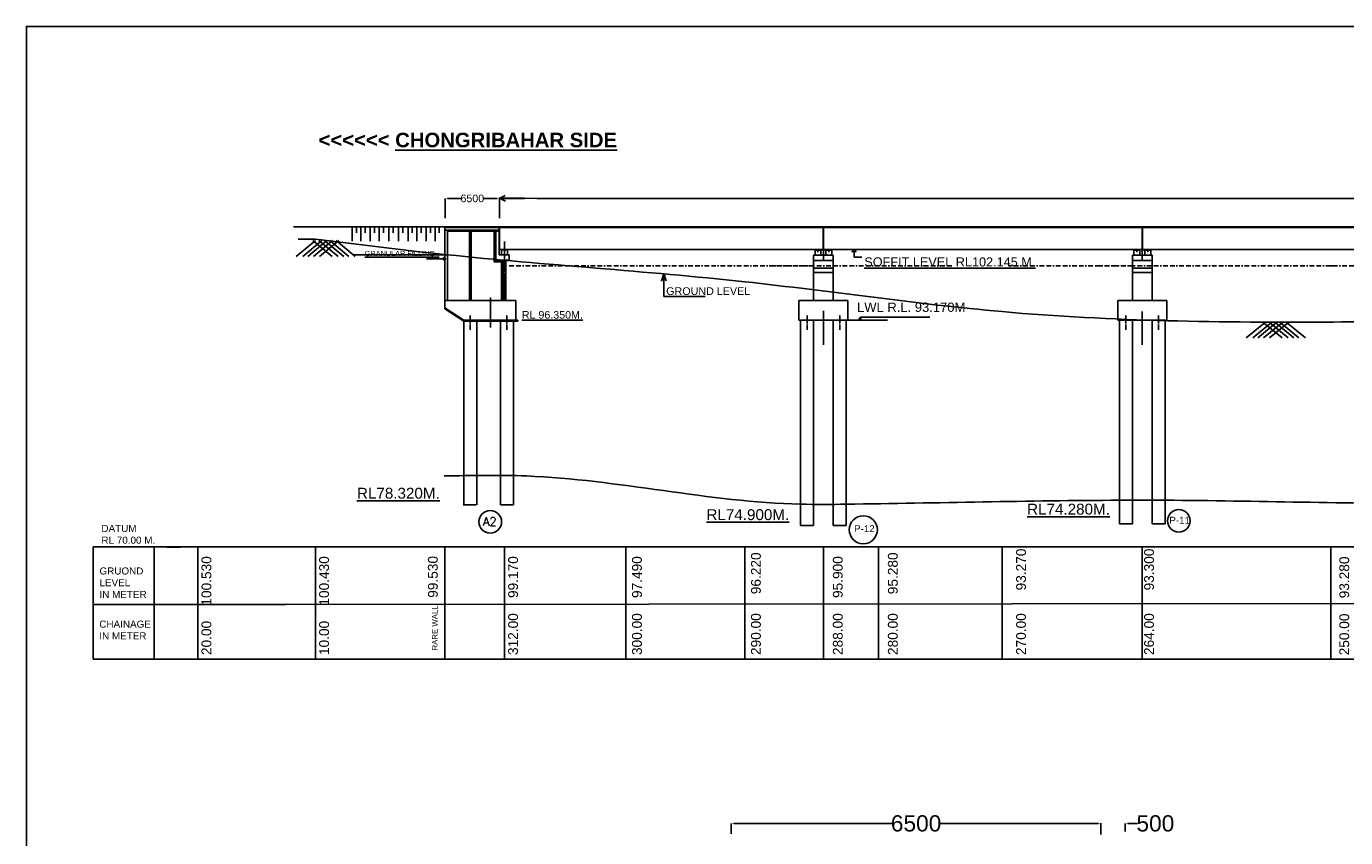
# Model space of a CAD drawing. Extents: x 589750 to 1723939, y 312647 to 923764.
# Tile 4 of 17: x 589750 to 873471, y 749232 to 923764. Entities that reach past the tile are written whole.
import ezdxf

# ---------------------------------------------------------------- set-up
doc = ezdxf.new("R2010")
doc.units = ezdxf.units.MI
doc.header["$MEASUREMENT"] = 0
doc.linetypes.add('BORDER2', pattern=[0.875, 0.25, -0.125, 0.25, -0.125, 0, -0.125])
doc.linetypes.add('CENTER2', pattern=[1.125, 0.75, -0.125, 0.125, -0.125])
doc.layers.add('CEN', color=1, linetype='Continuous', lineweight=9)
doc.layers.add('STR', color=7, linetype='Continuous', lineweight=25)
doc.layers.add('GROUND_LVL', color=114, linetype='Continuous')
doc.layers.add('TEXT', color=3, linetype='Continuous')
doc.styles.add('ROMANT', font='romant.shx')
doc.styles.get("Standard").update_dxf_attribs({"font": 'arial.ttf', "height": 500})
doc.dimstyles.get("Standard").update_dxf_attribs({"dimscale": 0.507, "dimtxt": 500, "dimasz": 1000, "dimexe": 50, "dimexo": 25, "dimgap": 0.09, "dimtad": 0, "dimtoh": 1, "dimdec": 0, "dimzin": 0, "dimdsep": 46, "dimtxsty": 'Standard', "dimcen": 0.09, "dimclrd": 256, "dimclre": 256, "dimadec": 0, "dimazin": 0, "dimtfac": 1, "dimtdec": 0, "dimtix": 1, "dimtofl": 0, "dimtmove": 0, "dimatfit": 0, "dimfxl": 50, "dimtolj": 1, "dimtzin": 0, "dimlwd": -1, "dimlwe": -1, "dimarcsym": 0})

# ---------------------------------------------------------------- blocks, each defined once
blk = doc.blocks.new('*D126')
at = {"ltscale": 0.5, "transparency": 16777216}
for p, q in [((679802, 882516), (679802, 886768)), ((680309, 886743), (683206, 886743)), ((690999, 886743), (688101, 886743)), ((691506, 882487), (691506, 886768))]:
    blk.add_line(p, q, dxfattribs=at)
for points in [[(680309, 886827), (680309, 886658), (679802, 886743)], [(690999, 886827), (690999, 886658), (691506, 886743)]]:
    blk.add_solid(points, dxfattribs=at)
at = {"layer": 'Defpoints', "color": 0, "ltscale": 0.5, "transparency": 16777216}
for p in [(691506, 886743), (679802, 882504), (691506, 882474)]:
    blk.add_point(p, dxfattribs=at)
at = {"color": 0, "ltscale": 0.5, "transparency": 16777216, "insert": (685654, 886743), "char_height": 500, "attachment_point": 5}
blk.add_mtext('\\A1;{\\H3.276x;6500}', dxfattribs=at)
blk = doc.blocks.new('*D137')
at = {"ltscale": 0.5, "transparency": 16777216}
for p, q in [((741358, 750053), (741358, 752304)), ((741865, 752279), (775875, 752279)), ((820323, 752279), (786313, 752279)), ((820830, 752320), (820830, 752254))]:
    blk.add_line(p, q, dxfattribs=at)
for points in [[(741865, 752364), (741865, 752195), (741358, 752279)], [(820323, 752364), (820323, 752195), (820830, 752279)]]:
    blk.add_solid(points, dxfattribs=at)
at = {"layer": 'Defpoints', "color": 0, "ltscale": 0.5, "transparency": 16777216}
for p in [(741358, 752279), (820830, 752332), (741358, 750040)]:
    blk.add_point(p, dxfattribs=at)
at = {"color": 0, "ltscale": 0.5, "transparency": 16777216, "insert": (781094, 752279), "char_height": 500, "attachment_point": 5}
blk.add_mtext('\\A1;{\\H6.986x;6500}', dxfattribs=at)
blk = doc.blocks.new('*D138')
at = {"ltscale": 0.5, "transparency": 16777216}
for p, q in [((820323, 752279), (819816, 752279)), ((820830, 749894), (820830, 752304)), ((826096, 750554), (826096, 752304)), ((826603, 752279), (828706, 752279))]:
    blk.add_line(p, q, dxfattribs=at)
for points in [[(820323, 752364), (820323, 752195), (820830, 752279)], [(826603, 752364), (826603, 752195), (826096, 752279)]]:
    blk.add_solid(points, dxfattribs=at)
at = {"layer": 'Defpoints', "color": 0, "ltscale": 0.5, "transparency": 16777216}
for p in [(826096, 752279), (820830, 749881), (826096, 750541)]:
    blk.add_point(p, dxfattribs=at)
at = {"color": 0, "ltscale": 0.5, "transparency": 16777216, "insert": (832559, 752279), "char_height": 500, "attachment_point": 5}
blk.add_mtext('\\A1;{\\H6.986x;500}', dxfattribs=at)

msp = doc.modelspace()

# ---------------------------------------------------------------- hatches: boundary and pattern name
at = {"ltscale": 10}
h = msp.add_hatch(dxfattribs=at)
h.set_pattern_fill('GRAVEL', color=3, scale=1200, style=0)
h.set_pattern_definition([(228.0128, (864, 1200), (-9599.9978786, -10800.00161), [161.4432, -15982.9056]), (184.9697, (756, 1080), (14400.0012618, 1199.9895684), [277.0416, -27427.11]), (132.5104, (480, 1056), (11999.988862, -13200.0104086), [195.3456, -19339.2384]), (267.2737, (12, 756), (1199.9952213, 24000.000354), [252.2856, -24976.2696]), (292.8337, (0, 504), (-6000.0118865, 14399.995694), [247.386, -24491.2476]), (357.2737, (96, 276), (-24000.000354, 1199.9952213), [252.2856, -24976.2696]), (37.6942, (348, 264), (-15600.0088147, -11999.9884862), [333.6348, -33029.8188]), (72.2553, (612, 468), (8400.0129152, 26399.9954775), [314.9856, -31183.5852]), (121.4296, (708, 768), (-9600.009881, 15599.9940438), [253.14, -25060.8876]), (175.2364, (576, 984), (13200.001136, -1199.989839), [288.9984, -14160.9156]), (222.3974, (288, 1008), (-14400.0088213, -13199.9904984), [373.7376, -37000.05]), (138.8141, (1200, 744), (-8400.003536, 7199.996776), [127.5612, -12628.6128]), (171.4692, (1104, 828), (15599.9979418, -2400.009492), [242.6844, -24025.8132]), (225, (864, 864), (-1e-13, -1200.0004), [169.7052, -1527.3504]), (203.1986, (780, 1008), (5999.999677, 2400.00159), [91.3896, -9047.538]), (291.8014, (696, 972), (-1199.999893, 3600.000328), [129.2436, -6332.9544]), (30.9638, (744, 852), (3599.997627, 2400.00298), [209.9148, -6787.2276]), (161.5651, (924, 960), (2400.00052, -1199.99808), [151.7892, -3642.9444]), (16.3895, (0, 972), (12000.002638, 3599.9912518), [212.64, -21051.414]), (70.3462, (204, 1032), (-4799.994297, -13200.002563), [178.3932, -17660.8896]), (293.1986, (924, 1200), (-2400.00159, 5999.999677), [182.778, -8956.1496]), (343.6105, (996, 1032), (-12000.002638, 3599.9912518), [212.64, -21051.414]), (339.444, (0, 228), (-6000.002213, 2399.995196), [205.056, -10047.7488]), (294.7751, (192, 156), (-5999.990627, 13200.004106), [171.8136, -17009.5716]), (66.8014, (936, 0), (2400.00159, 5999.999677), [182.778, -8956.1496]), (17.354, (1008, 168), (-15600.002423, -4799.9934027), [201.1572, -19914.5088]), (69.444, (348, 0), (-2399.995196, -6000.002213), [102.528, -10150.2768]), (101.3099, (864, 0), (-1199.99716, 4800.000903), [61.188, -6057.6348]), (165.9638, (852, 60), (3600.000655, -1199.99767), [247.386, -4700.34]), (186.009, (612, 120), (11999.999701, 1199.999181), [229.26, -22696.7076]), (303.6901, (744, 744), (-1200.0016, 2399.99947), [173.0664, -4153.5948]), (353.1572, (840, 600), (20399.9992386, -2400.0095975), [302.1528, -29913.0756]), (60.9454, (1140, 564), (-4800.000033, -8400.000461), [123.5472, -12231.2088]), (90, (1200, 672), (-1200, 1200), [72, -1128]), (120.2564, (588, 156), (4799.993864, -8400.002947), [166.7088, -16504.224]), (48.0128, (504, 300), (9599.9978786, 10800.00161), [322.8864, -15821.4624]), (0, (720, 540), (1200, 1200), [312, -888]), (325.3048, (1032, 540), (-11999.993111, 8400.0103315), [189.7368, -18783.9288]), (254.0546, (1188, 432), (-1199.999867, -4800.000152), [174.7224, -8561.4096]), (207.646, (1140, 264), (-22799.9949686, -12000.0092558), [284.478, -28163.3688]), (175.4261, (888, 132), (-15600.00067, 1199.9937614), [300.9588, -29794.8888])])
edge = h.paths.add_edge_path()
edge.add_line((690723.3, 878450.1), (690723.3, 879702.5))
edge.add_line((690723.3, 879702.5), (690344.6, 879702.5))
edge.add_line((690344.6, 879702.5), (690344.6, 873340))
edge.add_line((692302.8, 873271.2), (692302.8, 873454.7))
edge.add_line((692302.8, 873454.7), (690723.3, 873454.7))
edge.add_line((690723.3, 873454.7), (690723.3, 878450.1))
edge = h.paths.add_edge_path()
edge.add_spline(control_points=[(692302.8, 873271.2), (691650.2, 873296.4), (690997.4, 873319.3), (690344.6, 873340)], knot_values=[24856.46925409, 24856.46925409, 24856.46925409, 24856.46925409, 26164.18101862, 26164.18101862, 26164.18101862, 26164.18101862], degree=3, periodic=0)
edge.add_line((690344.6, 873340), (690344.6, 873136.4))
edge.add_line((690344.6, 873136.4), (691906.1, 873136.4))
edge.add_line((691906.1, 873136.4), (691906.1, 864771.5))
edge.add_line((691906.1, 864771.5), (692302.8, 864771.5))
edge.add_line((692302.8, 864771.5), (692302.8, 873271.2))
at = {"ltscale": 0.5}
h = msp.add_hatch(color=0, dxfattribs=at)
h.paths.add_polyline_path([(759998.4, 875723.3), (759998.4, 875632), (760375.2, 875632), (760375.2, 875723.3)])
h.paths.add_polyline_path([(759626.4, 875723.3), (759626.4, 875632), (759998.4, 875632), (759998.4, 875723.3)])
h = msp.add_hatch(color=0, dxfattribs=at)
h.paths.add_polyline_path([(761968.9, 875723.3), (761968.9, 875632), (762340.8, 875632), (762340.8, 875723.3)])
h.paths.add_polyline_path([(762717.7, 875632), (762717.7, 875723.3), (762340.8, 875723.3), (762340.8, 875632)])
h = msp.add_hatch(color=0, dxfattribs=at)
h.paths.add_polyline_path([(828571.4, 875724.7), (828571.4, 875633.4), (828948.3, 875633.4), (828948.3, 875724.7)])
h.paths.add_polyline_path([(828199.5, 875724.7), (828199.5, 875633.4), (828571.4, 875633.4), (828571.4, 875724.7)])
h = msp.add_hatch(color=0, dxfattribs=at)
h.paths.add_polyline_path([(830542, 875724.7), (830542, 875633.4), (830913.9, 875633.4), (830913.9, 875724.7)])
h.paths.add_polyline_path([(831290.8, 875633.4), (831290.8, 875724.7), (830913.9, 875724.7), (830913.9, 875633.4)])

# ---------------------------------------------------------------- linework, layer by layer
at = {"color": 0, "ltscale": 0.5}
for p, q in [((691459.7, 886758.6), (692738.8, 887380.8)), ((691505.6, 886781), (692784.7, 886188.7)), ((710598.3, 886764.9), (691505.6, 886781)), ((696906.3, 886776.4), (691505.6, 886781)), ((696906.3, 886767.7), (691533.6, 886768)), ((1055389, 886764.1), (699552.3, 886767.5)), ((679725.3, 880650.2), (659846.6, 880650.2)), ((659846.6, 880650.2), (659846.6, 877551.6)), ((660746.6, 880650.2), (660746.6, 879350.1)), ((661696.8, 880650.2), (661696.8, 877551.6)), ((662596.8, 880650.2), (662596.8, 879350.1)), ((663697.1, 880650.2), (663697.1, 877551.6)), ((664597.1, 880650.2), (664597.1, 879350.1)), ((665647.8, 880650.2), (665647.8, 877551.6)), ((666547.8, 880650.2), (666547.8, 879350.1)), ((667698.3, 880650.2), (667698.3, 877551.6)), ((668598.3, 880650.2), (668598.3, 879350.1)), ((669785.9, 880650.2), (669785.9, 877551.6)), ((670685.9, 880650.2), (670685.9, 879350.1)), ((671849.6, 880650.2), (671849.6, 877551.6)), ((672749.6, 880650.2), (672749.6, 879350.1)), ((673750.1, 880650.2), (673750.1, 877551.6)), ((674650.1, 880650.2), (674650.1, 879350.1)), ((675750.3, 880650.2), (675750.3, 877551.6)), ((676650.3, 880650.2), (676650.3, 879350.1)), ((677650.8, 880650.2), (677650.8, 877551.6)), ((678550.8, 880650.2), (678550.8, 879350.1)), ((679725.3, 880650.2), (691425.3, 880650.2)), ((691425.3, 880650.2), (679725.3, 880650.2)), ((679725.3, 880650.2), (680907.3, 880650.2)), ((679725.3, 880650.2), (680907.3, 880650.2)), ((679725.3, 880650.2), (685575.3, 880650.2)), ((679725.3, 880650.2), (695908, 880650.2)), ((680907.3, 880650.2), (679725.3, 880650.2)), ((680907.3, 880474.7), (679752.3, 880474.7)), ((679752.3, 879889.7), (691425.3, 879889.7)), ((691425.3, 880474.7), (680310.3, 880474.7)), ((680310.3, 879702.5), (685014.3, 879702.5)), ((680310.3, 879702.5), (680310.3, 864771.5)), ((680576.5, 879889.7), (680907.3, 879889.7)), ((680786, 879702.5), (680907.3, 879702.5)), ((685381.1, 879702.5), (691425.3, 879702.5)), ((691425.3, 878082.1), (691425.3, 880650.2)), ((691472.1, 880650.2), (691472.1, 878082.1)), ((691472.1, 880650.2), (692595.3, 880650.2)), ((691472.1, 880650.2), (705281.6, 880650.2)), ((695908, 880649.7), (691472.1, 880649.7)), ((711147.3, 880649.7), (691472.1, 880649.7)), ((711147.3, 880649.7), (691472.1, 880649.7)), ((691472.1, 880473.5), (695908, 880473.5)), ((691472.1, 880473.5), (761121.6, 880473.5)), ((691472.1, 880473.5), (761121.6, 880473.5)), ((699552.3, 880650.2), (705281.6, 880650.2)), ((703969.8, 880649.7), (699552.3, 880649.7)), ((761168.4, 880649.7), (699552.3, 880649.7)), ((699552.3, 880473.5), (761121.6, 880473.5)), ((699552.3, 880473.5), (703969.8, 880473.5)), ((1585168, 880649.7), (711147.3, 880649.7)), ((1585168, 880649.7), (749494.8, 880649.7)), ((749494.8, 880473.5), (829694.6, 880473.5)), ((761121.6, 880578.8), (761121.6, 875723.3)), ((761215.2, 880578.8), (761215.2, 875723.3)), ((800985.9, 880473.5), (829694.6, 880473.5)), ((829741.4, 880649.7), (820386.3, 880649.7)), ((1585168, 880649.7), (820386.3, 880649.7)), ((820386.3, 880473.5), (898267.6, 880473.5)), ((820386.3, 880473.5), (829694.6, 880473.5)), ((829694.6, 880580.2), (829694.6, 875724.7)), ((829788.2, 880580.2), (829788.2, 875724.7)), ((680310.3, 877209.7), (680310.3, 877022.5)), ((690344.6, 878258.9), (690344.6, 873136.4)), ((690723.3, 878082.1), (690723.3, 878450.1)), ((690723.3, 874624.7), (690723.3, 878082.1)), ((691425.3, 874624.7), (691425.3, 878082.1)), ((691425.3, 877970.2), (691425.3, 877794.7)), ((691472.1, 878082.1), (691472.1, 875794.7)), ((761168.4, 879206.3), (761168.4, 873615.4)), ((829741.4, 879207.8), (829741.4, 873616.9)), ((679982.6, 873744.6), (679336.1, 874017.6)), ((690723.3, 873454.7), (690723.3, 874624.7)), ((693297.3, 874624.7), (691425.3, 874624.7)), ((691893.3, 875794.7), (691472.1, 875794.7)), ((691893.3, 875794.7), (692829.3, 875794.7)), ((691951.8, 874624.7), (691951.8, 875703.5)), ((691951.8, 875703.5), (693238.8, 875703.5)), ((692162.4, 875703.5), (692162.4, 875794.7)), ((692595.3, 875794.7), (695702, 875794.7)), ((692595.3, 874624.7), (693589.8, 874624.7)), ((693250.5, 875794.7), (692829.3, 875794.7)), ((693028.2, 875794.7), (693028.2, 875703.5)), ((693238.8, 874624.7), (693238.8, 875703.5)), ((694385.4, 875794.7), (693250.5, 875794.7)), ((693589.8, 874624.7), (693589.8, 873454.7)), ((694385.4, 875794.7), (695908, 875794.7)), ((695908, 875794.7), (696906.3, 875794.7)), ((699331.1, 875794.7), (703969.8, 875794.7)), ((699552.3, 875794.7), (702946.8, 875794.7)), ((711147.3, 875794.7), (715636.1, 875794.7)), ((749494.8, 875794.7), (775500.3, 875794.7)), ((759062.4, 874553.3), (759062.4, 873383.3)), ((759062.4, 874553.3), (761168.4, 874553.3)), ((759354.9, 874553.3), (759354.9, 875632)), ((759354.9, 875632), (760641.9, 875632)), ((760641.9, 874553.3), (759354.9, 874553.3)), ((760375.2, 875723.3), (759626.4, 875723.3)), ((759626.4, 875723.3), (759626.4, 875632)), ((759998.4, 875172), (759998.4, 875790.7)), ((761168.4, 874553.3), (759998.4, 874553.3)), ((760641.9, 874553.3), (759998.4, 874553.3)), ((760375.2, 875632), (760375.2, 875723.3)), ((761121.6, 875723.3), (760375.2, 875723.3)), ((760585.8, 875632), (760375.2, 875632)), ((760641.9, 875632), (760641.9, 874553.3)), ((761636.4, 875723.3), (761215.2, 875723.3)), ((761636.4, 875723.3), (762572.4, 875723.3)), ((761697.3, 874553.3), (761697.3, 875632)), ((761697.3, 875632), (762984.3, 875632)), ((761697.3, 875632), (762984.3, 875632)), ((762984.3, 874553.3), (761697.3, 874553.3)), ((762717.7, 875723.3), (761968.9, 875723.3)), ((761968.9, 875723.3), (761968.9, 875632)), ((762340.8, 875172), (762340.8, 875790.7)), ((762984.3, 874553.3), (762340.8, 874553.3)), ((762717.7, 875632), (762717.7, 875723.3)), ((762984.3, 875632), (762984.3, 874553.3)), ((763274.4, 874553.3), (763274.4, 873383.3)), ((767791.8, 875794.7), (767278.1, 875215.4)), ((767791.8, 875794.7), (767791.8, 874137.4)), ((767791.8, 875794.7), (768175.1, 875163.6)), ((767791.8, 874161.9), (767791.8, 874108.1)), ((769071.3, 874108.1), (767791.8, 874108.1)), ((769421.6, 874108.1), (769071.3, 874108.1)), ((800985.9, 875794.7), (829694.6, 875794.7)), ((820386.3, 875794.7), (845205.1, 875794.7)), ((827635.4, 874554.7), (827635.4, 873384.7)), ((827635.4, 874554.7), (829741.4, 874554.7)), ((827927.9, 874554.7), (827927.9, 875633.4)), ((827927.9, 875633.4), (829214.9, 875633.4)), ((829214.9, 874554.7), (827927.9, 874554.7)), ((828199.5, 875724.7), (828199.5, 875633.4)), ((828571.4, 875173.4), (828571.4, 875792.1)), ((829741.4, 874554.7), (828571.4, 874554.7)), ((829214.9, 874554.7), (828571.4, 874554.7)), ((828948.3, 875633.4), (828948.3, 875724.7)), ((829158.9, 875633.4), (828948.3, 875633.4)), ((829214.9, 875633.4), (829214.9, 874554.7)), ((830209.4, 875724.7), (829788.2, 875724.7)), ((830270.4, 874554.7), (830270.4, 875633.4)), ((830270.4, 875633.4), (831557.4, 875633.4)), ((830270.4, 875633.4), (831557.4, 875633.4)), ((831557.4, 874554.7), (830270.4, 874554.7)), ((830542, 875724.7), (830542, 875633.4)), ((830913.9, 875173.4), (830913.9, 875792.1)), ((831557.4, 874554.7), (830913.9, 874554.7)), ((831290.8, 875633.4), (831290.8, 875724.7)), ((831557.4, 875633.4), (831557.4, 874554.7)), ((831847.4, 874554.7), (831847.4, 873384.7)), ((679982.6, 873744.6), (675769.8, 873744.6)), ((679982.6, 873744.6), (679357.8, 873491.1)), ((690344.6, 873136.4), (691906.1, 873136.4)), ((692302.8, 873454.7), (690723.3, 873454.7)), ((691906.1, 873136.4), (691906.1, 864771.5)), ((692302.8, 864771.5), (692302.8, 873454.7)), ((693589.8, 873454.7), (692887.8, 873454.7)), ((692887.8, 864771.5), (692887.8, 873454.7)), ((759062.4, 873383.3), (763274.4, 873383.3)), ((759062.4, 871745.3), (759062.4, 873383.3)), ((759062.4, 870531.6), (759062.4, 872182.2)), ((763274.4, 871745.3), (759062.4, 871745.3)), ((759062.4, 871745.3), (759062.4, 870809.3)), ((759062.4, 870166.5), (759062.4, 871745.3)), ((763274.4, 873383.3), (763274.4, 871745.3)), ((763274.4, 872182.2), (763274.4, 870531.6)), ((763274.4, 870809.3), (763274.4, 871745.3)), ((763274.4, 871745.3), (763274.4, 870166.5)), ((827635.4, 873384.7), (831847.4, 873384.7)), ((827635.4, 871746.7), (827635.4, 873384.7)), ((831847.4, 871746.7), (827635.4, 871746.7)), ((827635.4, 871746.7), (827635.4, 870810.7)), ((831847.4, 873384.7), (831847.4, 871746.7)), ((831847.4, 870810.7), (831847.4, 871746.7)), ((759062.4, 870809.3), (763274.4, 870809.3)), ((759062.4, 870531.6), (759062.4, 870809.3)), ((759062.4, 864771.5), (759062.4, 870809.3)), ((763274.4, 870809.3), (763274.4, 870531.6)), ((763274.4, 870809.3), (763274.4, 864771.5)), ((827635.4, 870810.7), (831847.4, 870810.7)), ((827635.4, 864771.5), (827635.4, 870810.7)), ((827635.4, 870658.4), (827635.4, 870810.7)), ((827635.4, 870170.5), (827635.4, 870810.7)), ((827635.4, 870170.5), (827635.4, 870810.7)), ((831847.4, 870810.7), (831847.4, 870658.4)), ((831847.4, 870810.7), (831847.4, 870170.5)), ((831847.4, 870810.7), (831847.4, 864771.5)), ((831847.4, 870810.7), (831847.4, 870170.5)), ((680310.3, 865559.6), (680310.3, 864724.2)), ((692887.8, 864771.5), (692887.8, 865559.6)), ((766433.4, 864771.5), (755903.4, 864771.5)), ((755903.4, 864771.5), (755903.4, 860559.5)), ((759062.4, 864771.5), (759062.4, 865213.1)), ((759062.4, 864771.5), (759062.4, 865177.4)), ((761168.4, 855257.1), (761168.4, 862566.5)), ((763274.4, 865213.1), (763274.4, 864771.5)), ((763274.4, 865177.4), (763274.4, 864771.5)), ((766433.4, 860559.5), (766433.4, 864771.5)), ((835006.4, 864771.5), (824476.4, 864771.5)), ((824476.4, 864771.5), (824476.4, 860559.5)), ((827635.4, 864771.5), (827635.4, 865095.1)), ((831847.4, 865095.1), (831847.4, 864771.5)), ((835006.4, 860559.5), (835006.4, 864771.5)), ((683801.6, 860372.3), (683801.6, 820812.2)), ((686609.6, 860372.3), (686609.6, 820812.2)), ((688761.3, 860372.3), (695431.8, 860372.3)), ((691042.8, 860559.5), (689287.8, 860559.5)), ((695431.8, 860559.5), (689287.8, 860559.5)), ((691699.1, 860372.3), (691699.1, 820812.2)), ((694507.1, 860372.3), (694507.1, 820812.2)), ((755903.4, 860559.5), (766433.4, 860559.5)), ((756254.4, 860559.5), (756254.4, 816372)), ((759062.4, 855257.1), (759062.4, 860559.5)), ((763274.4, 860559.5), (763274.4, 855257.1)), ((766082.4, 860559.5), (766082.4, 816372)), ((769048.8, 860559.5), (768858.1, 861024.5)), ((769048.8, 860559.5), (769048.8, 861169.1)), ((769048.8, 861169.1), (784078.1, 861169.1)), ((769048.8, 860559.5), (769257.1, 860977.1)), ((824476.4, 860559.5), (835006.4, 860559.5)), ((824827.4, 860559.5), (824827.4, 816716.5)), ((827635.4, 855257.1), (827635.4, 860559.5)), ((827635.4, 860559.5), (827635.4, 816716.5)), ((829741.4, 855257.1), (829741.4, 862388)), ((831847.4, 860559.5), (831847.4, 855257.1)), ((831847.4, 860559.5), (831847.4, 816716.5)), ((834655.4, 860559.5), (834655.4, 816716.5)), ((759062.4, 855984.8), (759062.4, 857552.6)), ((763274.4, 857552.6), (763274.4, 855984.8)), ((827635.4, 855984.8), (827635.4, 857552.6)), ((831847.4, 857552.6), (831847.4, 855984.8)), ((622860, 811763), (604120.5, 811763)), ((604120.5, 787658.6), (604120.5, 811763)), ((617220.6, 811763), (617220.6, 787658.6)), ((617220.6, 811763), (617220.6, 787658.6)), ((622860, 811746), (619924.5, 811746)), ((645453.4, 811763), (622860, 811763)), ((626637.6, 787658.1), (626637.6, 811763.7)), ((645453.4, 811763), (956577.9, 811767.6)), ((651944.9, 787658.4), (651944.9, 811764)), ((675729.2, 811762.7), (724869.2, 811764.2)), ((699129.2, 811762.7), (689769.2, 811763.6)), ((690811.9, 811763.2), (714211.9, 811764)), ((692595.3, 787658.4), (692595.3, 811764)), ((699129.2, 811762.7), (699129.2, 811762.7)), ((699129.2, 811762.7), (699129.2, 811762.7)), ((714211.9, 811763.9), (737611.9, 811764.4)), ((718662.4, 787658.1), (718662.4, 811764.1)), ((737611.9, 811764.4), (761011.9, 811764.7)), ((744244, 787658.1), (744244, 811764.1)), ((761168.4, 787657.8), (761168.4, 811764.5)), ((773002.5, 787657.8), (773002.5, 811764.5)), ((799573, 787658.4), (799573, 811765.8)), ((829741.4, 811766.4), (829741.4, 787658.4)), ((873331.9, 811766.4), (854611.9, 811766.1)), ((870311.5, 811766.1), (870311.5, 787658.4)), ((604120.5, 799358.6), (617220.6, 799372.2)), ((622860, 799372.2), (617220.6, 799372.2)), ((645453.4, 799389.2), (622860, 799389.2)), ((645453.4, 799389.2), (966663.9, 799723.5)), ((604120.5, 787658.6), (617220.6, 787658.6)), ((622860, 787646.4), (604120.5, 787658.6)), ((628544.9, 787658.4), (622860, 787658.4)), ((651944.9, 787658.4), (628544.9, 787658.4)), ((645453.4, 787658.4), (956529.2, 787658.4)), ((675344.9, 787658.4), (651944.9, 787658.4)), ((674606, 787658.4), (651944.9, 787658.4)), ((761011.9, 787658.4), (786179.1, 787658.4)), ((786179.1, 787658.4), (773595.5, 787658.4)), ((786179.1, 787658.4), (807811.9, 787658.4)), ((831211.9, 787658.4), (807811.9, 787658.4)), ((854611.9, 787658.4), (831211.9, 787658.4)), ((873331.9, 787658.4), (877283.5, 787658.4))]:
    msp.add_line(p, q, dxfattribs=at)
at = {"color": 14, "ltscale": 10}
for p, q in [((659846.6, 880650.2), (647210.5, 880650.2)), ((651944.9, 877979.7), (648177.5, 877979.7)), ((680150.6, 874644.3), (660042.5, 874644.3)), ((692329.8, 864771.5), (692595.3, 864771.5))]:
    msp.add_line(p, q, dxfattribs=at)
at = {"color": 0, "ltscale": 10}
for p, q in [((679752.3, 864771.5), (679752.3, 880650.2)), ((680310.3, 879702.5), (680310.3, 879889.7)), ((685014.3, 864771.5), (685014.3, 879889.7)), ((685381.1, 879889.7), (685381.1, 864771.5)), ((689404.8, 879702.5), (689746.1, 879702.5)), ((690344.6, 873136.4), (690344.6, 879702.5)), ((690723.3, 878450.1), (690723.3, 879702.5)), ((705281.6, 880650.2), (761168.4, 880645.5)), ((690723.3, 878450.1), (690723.3, 873454.7)), ((680150.6, 874644.3), (680153.4, 874643.6)), ((761121.6, 875794.7), (692595.3, 875794.7)), ((761168.4, 875794.7), (699552.3, 875794.7)), ((703969.8, 875794.7), (711147.3, 875794.7)), ((829694.6, 875794.7), (761168.4, 875794.7)), ((829741.4, 875794.7), (820386.3, 875794.7)), ((829741.4, 875794.7), (845205.1, 875794.7)), ((898267.6, 875794.7), (829741.4, 875794.7)), ((829741.4, 875794.7), (898267.6, 875794.7)), ((898267.6, 875794.7), (829741.4, 875794.7)), ((691906.1, 873136.4), (690344.6, 873136.4)), ((690723.3, 873454.7), (692302.8, 873454.7)), ((679752.3, 865584.5), (679752.3, 864771.5)), ((685014.3, 864771.5), (685014.3, 865559.6)), ((685381.1, 865559.6), (685381.1, 864771.5)), ((689547.3, 865425.5), (689547.3, 858989)), ((683801.6, 860559.5), (679725.3, 863209.8)), ((695045.6, 864771.5), (679752.3, 864771.5)), ((679752.3, 863016.5), (679752.3, 864771.5)), ((679752.3, 863016.5), (683801.6, 860372.3)), ((692329.8, 864771.5), (691933.1, 864771.5)), ((695045.6, 864771.5), (695045.6, 860559.5)), ((688761.3, 860559.5), (683801.6, 860559.5)), ((683801.6, 860372.3), (683801.6, 860559.5)), ((683801.6, 828963.4), (683801.6, 860372.3)), ((688761.3, 860372.3), (683801.6, 860372.3)), ((689287.8, 860559.5), (688761.3, 860559.5)), ((695045.6, 860372.3), (695045.6, 860228.8)), ((695431.8, 860559.5), (695431.8, 860372.3)), ((766433.4, 860559.5), (774958.8, 860559.5)), ((756254.4, 835098), (756254.4, 839706)), ((834655.4, 826630.9), (834655.4, 831238.9)), ((686479.8, 820812.2), (683671.8, 820812.2)), ((694507.1, 820812.2), (691699.1, 820812.2)), ((827635.4, 816716.5), (824827.4, 816716.5)), ((834655.4, 816716.5), (831847.4, 816716.5)), ((855237.6, 811766.1), (826662.6, 811766.1)), ((883812.6, 811766.4), (854611.9, 811766.1)), ((626637.6, 787658.1), (622860, 787658.1)), ((655212.6, 787658.1), (626637.6, 787658.1)), ((683787.6, 787658.1), (655212.6, 787658.1)), ((712362.6, 787658.1), (683787.6, 787658.1)), ((740937.6, 787658.1), (712362.6, 787658.1)), ((769512.6, 787658.1), (740937.6, 787658.1)), ((798087.6, 787658.1), (769512.6, 787658.1)), ((826662.6, 787658.1), (798087.6, 787658.1))]:
    msp.add_line(p, q, dxfattribs=at)
at = {"color": 3, "ltscale": 10}
for p, q in [((690344.6, 879702.5), (690344.6, 879783)), ((690344.6, 879702.5), (690344.6, 873136.4)), ((690723.3, 879702.5), (690723.3, 879794.5)), ((690723.3, 879702.5), (690723.3, 873454.7)), ((690344.6, 873136.4), (691906.1, 873136.4)), ((690723.3, 873454.7), (692302.8, 873454.7)), ((691906.1, 873136.4), (691906.1, 864771.5)), ((692302.8, 873454.7), (692302.8, 864771.5))]:
    msp.add_line(p, q, dxfattribs=at)
at = {"color": 0, "linetype": 'CENTER2', "ltscale": 600}
for p in [(692595.3, 877447.3), (692595.3, 865559.6)]:
    msp.add_line(p, (692595.3, 864771.5), dxfattribs=at)
at = {"color": 5, "linetype": 'BORDER2', "ltscale": 4000}
for p, q in [((759062.4, 872273.7), (692887.8, 872270.1)), ((788755.1, 872274.2), (749494.8, 872272)), ((827635.4, 872275.2), (800985.9, 872273.8)), ((896208.4, 872278.9), (820386.3, 872274.8)), ((871169, 872273.9), (869558.9, 872273.8))]:
    msp.add_line(p, q, dxfattribs=at)
at = {"color": 0, "linetype": 'BORDER2', "ltscale": 4000}
msp.add_line((759062.4, 872273.7), (699552.3, 872270.5), dxfattribs=at)
at = {"ltscale": 10}
for p, q in [((726875.6, 870562.3), (726355.8, 868972.5)), ((726875.6, 870562.3), (726875.6, 865617.5)), ((726875.6, 870562.3), (727346.3, 869037)), ((726875.6, 865617.5), (735720.3, 865617.5)), ((759062.4, 816372), (756254.4, 816372)), ((766082.4, 816372), (763274.4, 816372)), ((679752.3, 787658.4), (679752.3, 811762.9))]:
    msp.add_line(p, q, dxfattribs=at)
at = {"color": 0, "linetype": 'CENTER2', "ltscale": 0.5}
for p, q in [((685205.6, 858460.5), (685205.6, 861664)), ((693103.1, 858460.5), (693103.1, 861664)), ((757658.4, 858460.5), (757658.4, 861664)), ((764678.4, 858460.5), (764678.4, 861664)), ((826231.4, 858460.5), (826231.4, 861664)), ((833251.4, 858460.5), (833251.4, 861664))]:
    msp.add_line(p, q, dxfattribs=at)
at = {"ltscale": 0.5}
for p, q in [((759062.4, 860559.5), (759062.4, 816372)), ((763274.4, 860559.5), (763274.4, 816372))]:
    msp.add_line(p, q, dxfattribs=at)
at = {"ltscale": 10}
msp.add_lwpolyline([(1690519.5, 312647.3), (589750, 312647.3), (589750, 923764), (1690519.5, 923764)], close=True, dxfattribs=at)
at = {"color": 14, "ltscale": 10}
for points in [[(651944.9, 877979.7), (680150.6, 874644.3), (744244, 868818.8), (799573, 862401.3), (870837, 860154), (926819.5, 861314), (984303.7, 863578.2), (1068803, 862837.1), (1126283, 864099.4), (1184553, 863685.8), (1269203, 865275.2), (1329526.5, 868082.2), (1408428.5, 869930.9), (1463754, 869649.2), (1526557, 873609.2), (1596887.8, 873957.8), (1667344.5, 879767.2)], [(679606, 827038.5), (697285.5, 827038.5), (756254.4, 820963.5), (766082.4, 820963.5), (824827.4, 821815.5), (834655.4, 821815.5), (893400.4, 821211.5), (904520, 821478.5), (973666, 827042), (1047594.5, 823638), (1111854, 824894), (1180569, 824218), (1247363, 828666), (1318632.5, 826934.5), (1384979, 827113), (1454723, 829189), (1527139.5, 833492), (1599768.5, 837996.5)]]:
    msp.add_spline(points, degree=3, dxfattribs=at)
at = {"layer": 'CEN', "color": 0, "ltscale": 0.5}
msp.add_line((762340.8, 875794.7), (762340.8, 875172), dxfattribs=at)
at = {"layer": 'GROUND_LVL', "color": 16, "ltscale": 0.5}
for p, q in [((651928.3, 877672.6), (647798.5, 874267.8)), ((653308.3, 877672.6), (649178.6, 874267.8)), ((654393.8, 877672.6), (650264, 874267.8)), ((651348.8, 877672.6), (655478.5, 874267.8)), ((655614.9, 877672.6), (651485.1, 874267.8)), ((652676.5, 877672.6), (656806.2, 874267.8)), ((656942.6, 877672.6), (652812.8, 874267.8)), ((653897.6, 877672.6), (658027.3, 874267.8)), ((654983, 877672.6), (659112.8, 874267.8)), ((656363, 877672.6), (660492.8, 874267.8)), ((856247.6, 860143.3), (852117.9, 856738.5)), ((857627.7, 860143.3), (853497.9, 856738.5)), ((858713.1, 860143.3), (854583.3, 856738.5)), ((855668.1, 860143.3), (859797.8, 856738.5)), ((859934.2, 860143.3), (855804.5, 856738.5)), ((856995.8, 860143.3), (861125.6, 856738.5)), ((861261.9, 860143.3), (857132.2, 856738.5)), ((858216.9, 860143.3), (862346.7, 856738.5)), ((859302.3, 860143.3), (863432.1, 856738.5)), ((860682.4, 860143.3), (864812.1, 856738.5))]:
    msp.add_line(p, q, dxfattribs=at)
at = {"layer": 'STR', "color": 0, "ltscale": 0.5}
for p, q in [((759062.4, 874553.3), (763274.4, 874553.3)), ((827635.4, 874554.7), (831847.4, 874554.7))]:
    msp.add_line(p, q, dxfattribs=at)
for centre, radius in [((689513.6, 817165.2), 2437.6), ((769742.4, 815458.6), 3022.6), ((837592, 817389.5), 2437.6)]:
    msp.add_circle(centre, radius, dxfattribs=at)

# ---------------------------------------------------------------- texts
at = {"color": 0, "ltscale": 0.5, "attachment_point": 1}
for s, insert, char_height, width in [('{\\fArial|b1|i0|c0|p34;<<<<<<\\L CHONGRIBAHAR SIDE\\l }', (652591.5, 900877.3), 3120, 65684.673), ('GROUND LEVEL', (727355.1, 867629.2), 1650, 19664.19), ('LWL R.L. 93.170M', (768397.9, 864344.2), 2000, 23844.056), ('DATUM\\PRL 70.00 M.', (605887.9, 816518.9), 1521, 11405.072), ('GRUOND LEVEL \\PIN METER', (605469.8, 807362.7), 1521, 10140.339), ('CHAINAGE\\PIN METER', (605431.1, 795929.4), 1521, 10999.403)]:
    msp.add_mtext(s, dxfattribs=dict(at, insert=insert, char_height=char_height, width=width))
at = {"color": 0, "ltscale": 0.5, "char_height": 1170, "width": 23680.816, "attachment_point": 1, "rotation": 90}
for s, insert in [('  {\\H1.8x;290.00     96.220}', (745589.9, 787605.9)), ('  {\\H1.8x;280.00     95.280}', (775037, 787605.7)), ('  {\\H1.8x;270.00      93.270}', (802610.7, 787606.2)), ('  {\\H1.8x;264.00      93.300}', (830141.5, 787606.2)), ('  {\\H1.8x;20.00    100.530}', (627410.2, 787605.9)), ('  {\\H1.8x;10.00    100.430}', (652717.5, 787606.2)), ('  {\\H1.8x;312.00    99.170}', (693367.9, 787606.2)), ('  {\\H1.8x;300.00    97.490}', (720008.3, 787605.9)), ('  {\\H1.8x;288.00    95.900}', (763202.9, 787605.7)), (' {\\H1.8x;250.00    93.280}', (872123.1, 787993.5))]:
    msp.add_mtext(s, dxfattribs=dict(at, insert=insert))
at = {"ltscale": 0.5, "insert": (676110.5, 788104.2), "char_height": 1170, "width": 23680.816, "attachment_point": 1, "rotation": 90}
msp.add_mtext('{\\H1.026x;   RARE WALL\\H1.755x;  99.530}', dxfattribs=at)
at = {"layer": 'TEXT', "color": 0, "ltscale": 0.5, "style": 'ROMANT'}
msp.add_text('A2', height=1825.2, dxfattribs=at).set_placement((687917.9, 816322.2))
at = {"layer": 'TEXT', "color": 0, "ltscale": 0.5, "attachment_point": 1}
for s, insert, char_height, width in [('{\\H0.6868x;\\LGRANULAR FILLING .\\H1.456x; }', (662515.6, 875454.6), 1638, 28970.932), ('{\\LSOFFIT LEVEL RL102.145 M.}', (769956.9, 874061.7), 1950, 44010.659), ('{\\LRL 96.350M. }', (696323.8, 862518.9), 1638, 28970.932), ('{\\H0.8333x;\\LRL78.320M.\\H1.2x; }', (660843, 824496.1), 2808, 28970.932), ('{\\H0.8333x;\\LRL74.280M.\\H1.2x; \\P }', (804970.5, 821070.7), 2808, 28970.932), ('{\\H0.8333x;\\LRL74.900M.\\H1.2x; \\P }', (736008, 819889.5), 2808, 28970.932), ('P-11', (835564.2, 818255.7), 1500, 25955.004), ('P-12', (767757, 816453), 1500, 25955.004)]:
    msp.add_mtext(s, dxfattribs=dict(at, insert=insert, char_height=char_height, width=width))

# ---------------------------------------------------------------- dimensions: what is measured, and where the dimension line sits
at = {"color": 0, "ltscale": 0.5}
for base, p1, p2, text, picture, middle in [((691505.6, 886742.9), (679801.7, 882503.7), (691505.6, 882474), '{\\H3.276x;6500}', '*D126', (685653.6, 886742.9)), ((741357.8, 752279), (820830.4, 752332.4), (741357.8, 750040.5), '{\\H6.986x;6500}', '*D137', (781094.1, 752279))]:
    dim = msp.add_linear_dim(base=base, p1=p1, p2=p2, text=text, dimstyle='Standard', dxfattribs=at)
    dim.commit()
    dim.dimension.update_dxf_attribs({"geometry": picture, "text_midpoint": middle})
dim = msp.add_linear_dim(base=(826095.6, 752279), p1=(820830.4, 749880.8), p2=(826095.6, 750540.8), text='{\\H6.986x;500}', dimstyle='Standard', dxfattribs=at)
dim.commit()
dim.dimension.update_dxf_attribs({"geometry": '*D138', "text_midpoint": (832558.6, 752279), "dimtype": 160})

doc.saveas('drawing.dxf')
